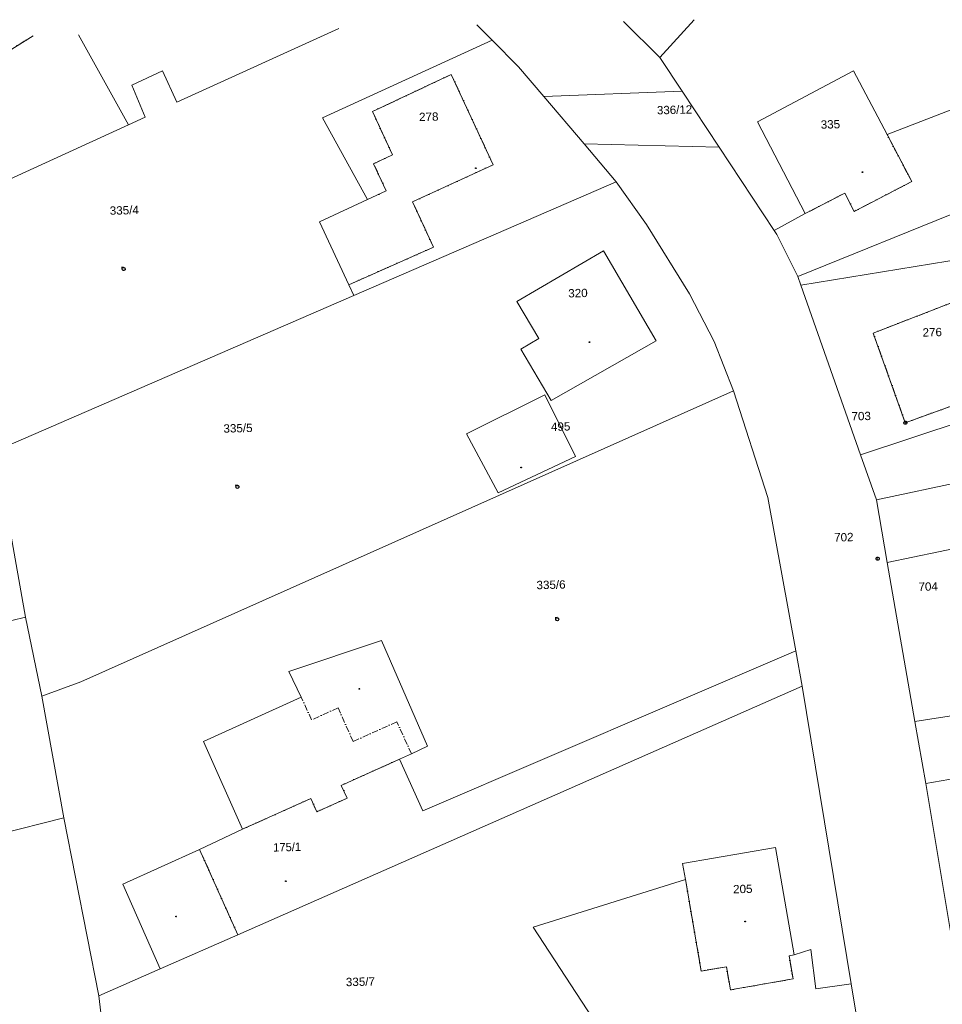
# Model space of a CAD drawing. Header units: millimetres. Extents: x -211955 to 157391, y -241491 to 94551.
# Tile 17 of 18: x -23035 to 65669, y -2760 to 91908. Entities that reach past the tile are written whole.
import ezdxf

# ---------------------------------------------------------------- set-up
doc = ezdxf.new("R2010")
doc.units = ezdxf.units.MM
doc.linetypes.add('Cerchovana_1', pattern=[1000, 600, -200, 0, -200])
doc.layers.add('XR$6$KATASTR_1', color=7, linetype='Continuous', lineweight=25)
doc.styles.add('ARIAL', font='ARIAL.TTF')

# ---------------------------------------------------------------- blocks, each defined once
blk = doc.blocks.new('1$0100')
at = {"layer": 'XR$6$KATASTR_1', "color": 7, "lineweight": 25}
blk.add_line((-50, 0), (50, 0), dxfattribs=at)
blk.add_lwpolyline([(190, 720), (530, 530), (720, 190), (720, -200), (530, -540), (190, -730), (-200, -730), (-540, -540), (-730, -200), (-730, 190), (-540, 530), (-200, 720), (190, 720)], close=True, dxfattribs=at)
blk = doc.blocks.new('3$0400')
at = {"layer": 'XR$6$KATASTR_1', "color": 7, "lineweight": 25}
blk.add_lwpolyline([(0, 0), (-380, 100), (-650, 370), (-750, 740), (-650, 1110), (-380, 1380), (-10, 1480), (360, 1380), (630, 1110), (730, 730), (630, 350), (360, 80), (-20, -20), (980, -20)], dxfattribs=at)
blk = doc.blocks.new('4$0200')
at = {"layer": 'XR$6$KATASTR_1', "color": 7, "lineweight": 25}
blk.add_lwpolyline([(90, 150), (180, 0), (90, -150), (-90, -150), (-180, 0), (-90, 150), (90, 150)], close=True, dxfattribs=at)
blk = doc.blocks.new('$280')
at = {"layer": 'XR$6$KATASTR_1', "color": 7, "lineweight": 25}
blk.add_lwpolyline([(0, 170), (100, 150), (150, 60), (170, 0), (150, -90), (70, -160), (0, -170), (-90, -140), (-150, -80), (-170, 0), (-150, 90), (-70, 160), (0, 170)], close=True, dxfattribs=at)

msp = doc.modelspace()

# ---------------------------------------------------------------- linework, layer by layer
at = {"layer": 'XR$6$KATASTR_1', "color": 126, "linetype": 'Continuous', "lineweight": 13}
for p, q in [((41822.85, 91908.444), (38510.448, 88266.797)), ((7662.959, 91077.303), (-7938.92, 83975.706)), ((22385.099, 89935.062), (20919.036, 91399.835)), ((38510.448, 88266.797), (35004.867, 91742.556)), ((-21738.339, 90361.943), (-34915.145, 82259.037)), ((-12587.665, 81811.992), (-17389.626, 90467.751)), ((22385.099, 89935.062), (6081.7, 82476.296)), ((24938.09, 87376.403), (22385.099, 89935.062)), ((40649.62, 85037.874), (38510.448, 88266.797)), ((27347.936, 84534.179), (24938.09, 87376.403)), ((-9292.728, 86993.67), (-12239.739, 85601.576)), ((-7938.92, 83975.706), (-9292.728, 86993.67)), ((18463.875, 86648.711), (10878.601, 83073.151)), ((22476.556, 77953.742), (18463.875, 86648.711)), ((57137.028, 86989.486), (47913.14, 82103.681)), ((57137.028, 86989.486), (47913.14, 82103.681)), ((60357.17, 80855.997), (57137.028, 86989.486)), ((60357.17, 80855.997), (57137.028, 86989.486)), ((-10975.174, 82551.432), (-12239.739, 85601.576)), ((40649.62, 85037.874), (27347.936, 84534.179)), ((31230.169, 79967.258), (27347.936, 84534.179)), ((44211.899, 79642.925), (40649.62, 85037.874)), ((67432.789, 83588.911), (60357.17, 80855.997)), ((-10975.174, 82551.432), (-12587.665, 81811.992)), ((10394.341, 74608.868), (6081.7, 82476.296)), ((12810.463, 78908.909), (10878.601, 83073.151)), ((-12587.665, 81811.992), (-35440.026, 71353.043)), ((52489.547, 73262.381), (47913.14, 82103.681)), ((52489.547, 73262.381), (47913.14, 82103.681)), ((62727.66, 76342.321), (60357.17, 80855.997)), ((44211.899, 79642.925), (31230.169, 79967.258)), ((34309.526, 76331.083), (31230.169, 79967.258)), ((49518.382, 71629.628), (44211.899, 79642.925)), ((12810.463, 78908.909), (10990.466, 78064.39)), ((12204.34, 75453.144), (10990.466, 78064.39)), ((22476.556, 77953.742), (14740.84, 74394.527)), ((34309.526, 76331.083), (9088.085, 65394.369)), ((37220.124, 72230.667), (34309.526, 76331.083)), ((74875.282, 76587.869), (51776.23, 67223.243)), ((62727.66, 76342.321), (57195.721, 73476.916)), ((12204.34, 75453.144), (10394.341, 74608.868)), ((56292.679, 75235.471), (52489.547, 73262.381)), ((57195.721, 73476.916), (56292.679, 75235.471)), ((10394.341, 74608.868), (5785.097, 72466.12)), ((10394.341, 74608.868), (5785.097, 72466.12)), ((16747.546, 70032.047), (14740.84, 74394.527)), ((52489.547, 73262.381), (49518.382, 71629.628)), ((8602.924, 66422.872), (5785.097, 72466.12)), ((8602.924, 66422.872), (5785.097, 72466.12)), ((41374.102, 65539.727), (37220.124, 72230.667)), ((49767.798, 71245.581), (49518.382, 71629.628)), ((51776.23, 67223.243), (49767.798, 71245.581)), ((76496.627, 70385.471), (52077.065, 66370.309)), ((16747.546, 70032.047), (8602.924, 66422.872)), ((33090.714, 69689.472), (24776.556, 64825.802)), ((33090.714, 69689.472), (24776.556, 64825.802)), ((38142.601, 61039.794), (33090.714, 69689.472)), ((38142.601, 61039.794), (33090.714, 69689.472)), ((52077.065, 66370.309), (51776.23, 67223.243)), ((9088.085, 65394.369), (8602.924, 66422.872)), ((57805.127, 50074.815), (52077.065, 66370.309)), ((9088.085, 65394.369), (-25328.907, 50462.802)), ((43736.055, 60965.825), (41374.102, 65539.727)), ((68653.06, 65503.242), (59030.823, 61778.091)), ((26883.767, 61266.004), (24776.556, 64825.802)), ((26883.767, 61266.004), (24776.556, 64825.802)), ((62111.59, 53150.474), (59030.823, 61778.091)), ((26883.767, 61266.004), (25148.125, 60243.484)), ((26883.767, 61266.004), (25148.125, 60243.484)), ((38142.601, 61039.794), (28079.399, 55293.319)), ((38142.601, 61039.794), (28079.399, 55293.319)), ((45592.294, 56209.569), (43736.055, 60965.825)), ((28079.399, 55293.319), (25148.125, 60243.484)), ((28079.399, 55293.319), (25148.125, 60243.484)), ((45592.294, 56209.569), (-17146.316, 28255.263)), ((48902.166, 45977.05), (45592.294, 56209.569)), ((27466.198, 55828.562), (19924.562, 52104.02)), ((27466.198, 55828.562), (19924.562, 52104.02)), ((30391.075, 49907.954), (27466.198, 55828.562)), ((30391.075, 49907.954), (27466.198, 55828.562)), ((68189.426, 55368.966), (62111.59, 53150.474)), ((68799.878, 53713.324), (57805.127, 50074.815)), ((22974.048, 46406.509), (19924.562, 52104.02)), ((22974.048, 46406.509), (19924.562, 52104.02)), ((90825.695, 52508.717), (59331.245, 45730.65)), ((-22469.242, 34477.63), (-25328.907, 50462.802)), ((30391.075, 49907.954), (22974.048, 46406.509)), ((30391.075, 49907.954), (22974.048, 46406.509)), ((59331.245, 45730.65), (57805.127, 50074.815)), ((96801.177, 47422.559), (60378.137, 39704.332)), ((51581.713, 31227.862), (48902.166, 45977.05)), ((60378.137, 39704.332), (59331.245, 45730.65)), ((63040.342, 24434.569), (60378.137, 39704.332)), ((-22469.242, 34477.63), (-38515.442, 30426.129)), ((-20903.817, 26873.458), (-22469.242, 34477.63)), ((11755.568, 32229.439), (2845.845, 29231.835)), ((16173.895, 22073.905), (11755.568, 32229.439)), ((51581.713, 31227.862), (15725.366, 15841.151)), ((51581.713, 31227.862), (15725.366, 15841.151)), ((52194.257, 27841.76), (51581.713, 31227.862)), ((52194.257, 27841.76), (51581.713, 31227.862)), ((4036.32, 26760.06), (2845.845, 29231.835)), ((-17146.316, 28255.263), (-20903.817, 26873.458)), ((52194.257, 27841.76), (-2070.291, 3934.772)), ((52194.257, 27841.76), (-2070.291, 3934.772)), ((56911.888, -781.959), (52194.257, 27841.76)), ((-18798.796, 15181.2), (-20903.817, 26873.458)), ((4036.32, 26760.06), (-5373.329, 22519.929)), ((68092.301, 25237.689), (63040.342, 24434.569)), ((64085.531, 18478.229), (63040.342, 24434.569)), ((-1606.901, 14079.045), (-5373.329, 22519.929)), ((16173.895, 22073.905), (14641.624, 21326.413)), ((14641.624, 21326.413), (13483.889, 20808.099)), ((81976.976, 21514.314), (64085.531, 18478.229)), ((13483.889, 20808.099), (7883.454, 18291.131)), ((15725.366, 15841.151), (13483.889, 20808.099)), ((15725.366, 15841.151), (13483.889, 20808.099)), ((8443.702, 17054.393), (7883.454, 18291.131)), ((66546.846, 3653.712), (64085.531, 18478.229)), ((8443.702, 17054.393), (5534.49, 15753.245)), ((4963.272, 17029.729), (-1606.901, 14079.045)), ((5534.49, 15753.245), (4963.272, 17029.729)), ((-18798.796, 15181.2), (-34327.825, 11252.314)), ((-15441.055, -1952.196), (-18798.796, 15181.2)), ((-1606.901, 14079.045), (-5740.908, 12137.916)), ((-1606.901, 14079.045), (-5740.908, 12137.916)), ((-5740.908, 12137.916), (-13111.355, 8777.645)), ((-2070.291, 3934.772), (-5740.908, 12137.916)), ((49641.412, 12305.068), (40705.686, 10787.269)), ((49641.412, 12305.068), (40705.686, 10787.269)), ((51422.953, 1985.349), (49641.412, 12305.068)), ((51422.953, 1985.349), (49641.412, 12305.068)), ((40973.563, 9233.325), (40705.686, 10787.269)), ((40973.563, 9233.325), (40705.686, 10787.269)), ((-9522.903, 662.529), (-13111.355, 8777.645)), ((40973.563, 9233.325), (26330.33, 4665.796)), ((42487.957, 437.559), (40973.563, 9233.325)), ((-2070.291, 3934.772), (-9522.903, 662.529)), ((32657.144, -4993.17), (26330.33, 4665.796)), ((51422.953, 1985.349), (50934.8, 1903.451)), ((51318.944, -317.862), (50934.8, 1903.451)), ((53031.041, 2494.614), (51422.953, 1985.349)), ((53523.11, -1284.535), (53031.041, 2494.614)), ((-9522.903, 662.529), (-15441.055, -1952.196)), ((44908.481, 856.559), (42487.957, 437.559)), ((45302.866, -1374.508), (44908.481, 856.559)), ((51318.944, -317.862), (45302.866, -1374.508)), ((56911.888, -781.959), (53523.11, -1284.535)), ((58377.269, -9618.93), (56911.888, -781.959)), ((-15241.697, -3567.825), (-15441.055, -1952.196))]:
    msp.add_line(p, q, dxfattribs=at)
at = {"layer": 'XR$6$KATASTR_1', "color": 126, "linetype": 'Cerchovana_1', "lineweight": 13}
for p, q in [((-21738.339, 90361.943), (-34915.145, 82259.037)), ((18463.875, 86648.711), (10878.601, 83073.151)), ((22476.556, 77953.742), (18463.875, 86648.711)), ((12810.463, 78908.909), (10878.601, 83073.151)), ((62727.66, 76342.321), (60357.17, 80855.997)), ((12810.463, 78908.909), (10990.466, 78064.39)), ((12204.34, 75453.144), (10990.466, 78064.39)), ((22476.556, 77953.742), (14740.84, 74394.527)), ((62727.66, 76342.321), (57195.721, 73476.916)), ((12204.34, 75453.144), (10394.341, 74608.868)), ((56292.679, 75235.471), (52489.547, 73262.381)), ((57195.721, 73476.916), (56292.679, 75235.471)), ((16747.546, 70032.047), (14740.84, 74394.527)), ((16747.546, 70032.047), (8602.924, 66422.872)), ((68653.06, 65503.242), (59030.823, 61778.091)), ((62111.59, 53150.474), (59030.823, 61778.091)), ((68189.426, 55368.966), (62111.59, 53150.474)), ((5029.554, 24583.576), (4036.32, 26760.06)), ((7572.037, 25745.762), (5029.554, 24583.576)), ((9021.171, 22510.053), (7572.037, 25745.762)), ((13226.374, 24402.899), (9021.171, 22510.053)), ((14641.624, 21326.413), (13226.374, 24402.899)), ((13483.889, 20808.099), (7883.454, 18291.131)), ((8443.702, 17054.393), (7883.454, 18291.131)), ((8443.702, 17054.393), (5534.49, 15753.245)), ((4963.272, 17029.729), (-1606.901, 14079.045)), ((5534.49, 15753.245), (4963.272, 17029.729)), ((-2070.291, 3934.772), (-5740.908, 12137.916)), ((42487.957, 437.559), (40973.563, 9233.325)), ((51422.953, 1985.349), (50934.8, 1903.451)), ((51318.944, -317.862), (50934.8, 1903.451)), ((44908.481, 856.559), (42487.957, 437.559)), ((45302.866, -1374.508), (44908.481, 856.559)), ((51318.944, -317.862), (45302.866, -1374.508))]:
    msp.add_line(p, q, dxfattribs=at)

# ---------------------------------------------------------------- block references
at = {"layer": 'XR$6$KATASTR_1', "color": 7, "linetype": 'Continuous', "lineweight": 25, "xscale": 0.2, "yscale": 0.2, "rotation": 181.3937829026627}
for name, p in [('$280', (20814.104, 77623.207)), ('$280', (57994, 77257.451)), ('3$0400', (-13043.954, 68086.832)), ('$280', (31743.764, 60914.113)), ('1$0100', (62111.59, 53150.474)), ('$280', (25175.489, 48840.776)), ('3$0400', (-2111.131, 47136.56)), ('1$0100', (59448.679, 40081.836)), ('3$0400', (28647.503, 34410.959)), ('4$0200', (9618.366, 27566.075)), ('$280', (2546.201, 9068.581)), ('4$0200', (-7994.524, 5681.189)), ('$280', (46713.568, 5191.748))]:
    msp.add_blockref(name, p, dxfattribs=at)

# ---------------------------------------------------------------- texts
at = {"layer": 'XR$6$KATASTR_1', "color": 126, "linetype": 'Continuous', "lineweight": 35, "char_height": 800, "rotation": 1.3937829, "style": 'ARIAL'}
for s, insert, width, attachment_point in [('\\W0.99;336/12', (38242.549, 82791.327), 3834.49541, 7), ('\\W1.00;278', (16302.235, 82167.473), 2281.19505, 8), ('\\W1.00;335', (54921.439, 81436.618), 2281.19505, 8), ('\\W1.00;335/4', (-12967.642, 73172.86), 3214.43589, 8), ('\\W1.00;320', (30648.914, 65211.42), 2281.19505, 8), ('\\W1.00;276', (64710.512, 61448.811), 2281.19505, 8), ('\\W1.00;703', (58800.854, 53812.807), 2281.19505, 6), ('\\W1.00;335/5', (-2034.819, 52222.588), 3214.43589, 8), ('\\W1.00;495', (28054.52, 52354.511), 2281.19505, 7), ('\\W1.00;702', (57133.586, 42168.808), 2281.19505, 6), ('\\W1.00;335/6', (28060.216, 37170.157), 3214.43589, 8), ('\\W1.00;704', (65241.381, 37424.616), 2281.19505, 6), ('\\W0.96;175/1', (2686.265, 11945.506), 3197.56351, 8), ('\\W1.00;205', (46497.143, 7919.957), 2281.19505, 8), ('\\W1.00;335/7', (9733.158, -996.917), 3214.43589, 8)]:
    msp.add_mtext(s, dxfattribs=dict(at, insert=insert, width=width, attachment_point=attachment_point))

doc.saveas('drawing.dxf')
